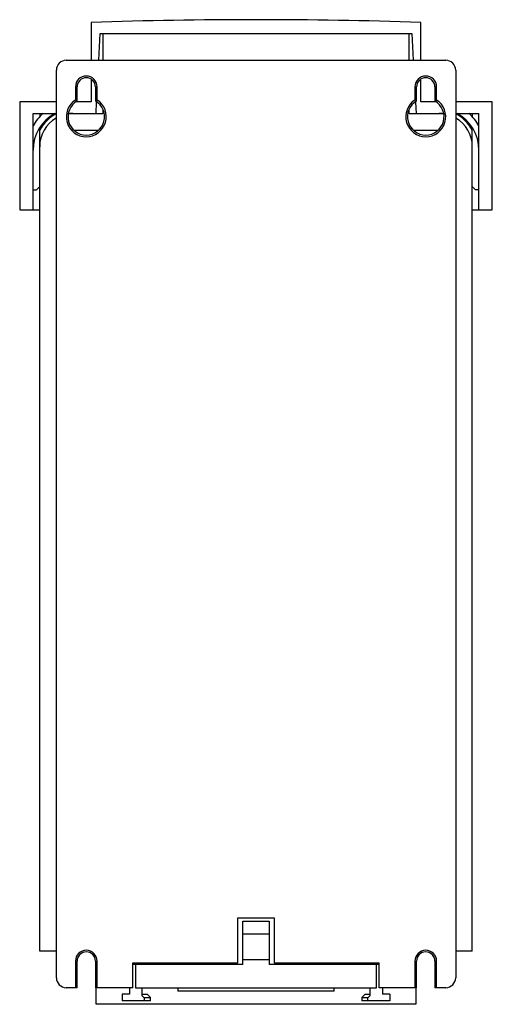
# Model space of a CAD drawing. Header units: millimetres. Extents: x 52 to 194, y 23 to 319.
import ezdxf

# ---------------------------------------------------------------- set-up
doc = ezdxf.new("R2010")
doc.units = ezdxf.units.MM
doc.header["$LTSCALE"] = 22.375614
doc.layers.get('0').update_dxf_attribs({"linetype": 'CONTINUOUS'})

msp = doc.modelspace()

# ---------------------------------------------------------------- linework, layer by layer
at = {"color": 7, "linetype": 'Continuous'}
for p, q in [((73.54, 318.29), (73.54, 306.9)), ((172.54, 306.9), (172.54, 318.29)), ((75.79, 306.9), (76.21, 314.9)), ((76.21, 314.9), (169.86, 314.9)), ((77.04, 314.9), (77.04, 306.9)), ((169.04, 306.9), (169.04, 314.9)), ((169.86, 314.9), (170.28, 306.9)), ((66.04, 306.9), (180.04, 306.9)), ((63.04, 30.9), (63.04, 303.9)), ((183.04, 303.9), (183.04, 30.9)), ((73.54, 301.09), (73.54, 294.4)), ((172.54, 294.4), (172.54, 301.03)), ((68.79, 298.9), (68.79, 294.94)), ((68.79, 298.9), (69.29, 298.9)), ((69.29, 294.66), (69.29, 298.9)), ((74.79, 298.9), (74.79, 294.66)), ((74.79, 298.9), (75.29, 298.9)), ((75.29, 294.94), (75.29, 298.9)), ((170.79, 298.9), (170.79, 294.94)), ((170.79, 298.9), (171.29, 298.9)), ((171.29, 294.66), (171.29, 298.9)), ((176.79, 298.9), (176.79, 294.66)), ((176.79, 298.9), (177.29, 298.9)), ((177.29, 294.94), (177.29, 298.9)), ((52.04, 294.4), (52.04, 261.9)), ((63.04, 294.4), (52.04, 294.4)), ((73.54, 294.4), (69.02, 294.4)), ((74.96, 290.9), (75.13, 294.31)), ((170.94, 294.31), (171.12, 290.9)), ((177.05, 294.4), (172.54, 294.4)), ((194.04, 294.4), (183.04, 294.4)), ((194.04, 261.9), (194.04, 294.4)), ((56.04, 261.9), (56.04, 290.9)), ((56.04, 290.9), (63.04, 290.9)), ((58.04, 290.9), (58.04, 289.91)), ((66.8, 290.9), (77.04, 290.9)), ((77.04, 291.76), (77.04, 290.9)), ((169.04, 290.9), (169.04, 291.76)), ((169.04, 290.9), (179.27, 290.9)), ((183.04, 290.9), (190.04, 290.9)), ((188.04, 290.9), (188.04, 289.91)), ((190.04, 261.9), (190.04, 290.9)), ((58.04, 38.9), (58.04, 286.68)), ((68.52, 285.9), (75.55, 285.9)), ((170.52, 285.9), (177.55, 285.9)), ((188.04, 38.9), (188.04, 286.68)), ((56.04, 267.9), (57.04, 267.9)), ((57.04, 267.9), (58.04, 268.9)), ((188.04, 268.9), (189.04, 267.9)), ((190.04, 267.9), (189.04, 267.9)), ((52.04, 261.9), (58.04, 261.9)), ((188.04, 261.9), (194.04, 261.9)), ((117.54, 48.9), (128.54, 48.9)), ((117.54, 35.4), (117.54, 48.9)), ((119.04, 47.9), (127.04, 47.9)), ((119.04, 34.9), (119.04, 47.9)), ((127.04, 47.9), (127.04, 34.9)), ((128.54, 48.9), (128.54, 35.4)), ((119.04, 44.13), (127.04, 44.13)), ((63.04, 38.9), (58.04, 38.9)), ((188.04, 38.9), (183.04, 38.9)), ((68.79, 35.9), (69.29, 35.9)), ((68.79, 35.9), (68.79, 27.9)), ((69.29, 27.9), (69.29, 35.9)), ((74.79, 35.9), (75.29, 35.9)), ((74.79, 35.9), (74.79, 27.9)), ((75.29, 27.9), (75.29, 35.9)), ((119.04, 36.33), (127.04, 36.33)), ((170.79, 35.9), (171.29, 35.9)), ((170.79, 35.9), (170.79, 27.9)), ((171.29, 27.9), (171.29, 35.9)), ((176.79, 35.9), (177.29, 35.9)), ((176.79, 35.9), (176.79, 27.9)), ((177.29, 27.9), (177.29, 35.9)), ((86.04, 35.4), (117.54, 35.4)), ((86.04, 27.9), (86.04, 35.4)), ((119.04, 34.9), (86.04, 34.9)), ((86.79, 35.4), (86.79, 27.9)), ((87.09, 35.4), (87.09, 34.9)), ((89.49, 34.9), (89.49, 35.4)), ((90.19, 34.9), (90.19, 35.4)), ((92.79, 35.4), (92.79, 34.9)), ((96.79, 34.9), (96.79, 35.4)), ((160.04, 34.9), (127.04, 34.9)), ((128.54, 35.4), (160.04, 35.4)), ((149.29, 35.4), (149.29, 34.9)), ((153.29, 34.9), (153.29, 35.4)), ((156.59, 35.4), (156.59, 34.9)), ((158.99, 34.9), (158.99, 35.4)), ((159.29, 27.9), (159.29, 35.4)), ((160.04, 27.9), (160.04, 35.4)), ((69.29, 27.9), (66.04, 27.9)), ((86.04, 27.9), (74.79, 27.9)), ((75.04, 22.9), (75.04, 27.9)), ((84.99, 27.9), (84.99, 25.9)), ((86.79, 27.9), (159.29, 27.9)), ((88.79, 25.44), (88.79, 27.9)), ((99.54, 27.9), (99.54, 26.9)), ((146.54, 26.9), (99.54, 26.9)), ((146.54, 26.9), (146.54, 27.9)), ((157.29, 27.9), (157.29, 25.44)), ((171.29, 27.9), (160.04, 27.9)), ((161.09, 27.9), (161.09, 25.9)), ((171.04, 27.9), (171.04, 22.9)), ((180.04, 27.9), (176.79, 27.9)), ((84.99, 25.9), (82.79, 25.9)), ((82.79, 25.9), (82.79, 23.9)), ((91.29, 23.9), (82.79, 23.9)), ((88.79, 25.9), (90.29, 25.9)), ((89.41, 24.9), (91.29, 24.9)), ((89.41, 24.9), (89.41, 23.9)), ((91.29, 24.9), (90.29, 25.9)), ((91.29, 23.9), (91.29, 24.9)), ((155.79, 25.9), (154.79, 24.9)), ((154.79, 24.9), (156.66, 24.9)), ((154.79, 24.9), (154.79, 23.9)), ((163.29, 23.9), (154.79, 23.9)), ((155.79, 25.9), (157.29, 25.9)), ((156.66, 23.9), (156.66, 24.9)), ((163.29, 25.9), (161.09, 25.9)), ((163.29, 25.9), (163.29, 23.9)), ((171.04, 22.9), (75.04, 22.9))]:
    msp.add_line(p, q, dxfattribs=at)
for centre, radius, start, end in [((123.04, -1184.4), 1503.5, 88.1133, 91.8867), ((66.04, 303.9), 3, 90, 180), ((180.04, 303.9), 3, 0, 90), ((72.04, 298.9), 3.25, 0, 180), ((174.04, 298.9), 3.25, 0, 180), ((72.04, 298.9), 2.75, 0, 180), ((174.04, 298.9), 2.75, 0, 180), ((72.04, 289.9), 6, 122.7972, 57.2028), ((72.04, 289.9), 5.5, 120, 60), ((174.04, 289.9), 6, 122.7972, 57.2028), ((174.04, 289.9), 5.5, 120, 60), ((68.31, 280.4), 14, 131.4096, 151.2568), ((68.54, 279.9), 12.5, 118.3576, 180), ((69.04, 279.9), 12.5, 118.7092, 151.6424), ((68.04, 280.9), 10, 90, 100.3053), ((178.04, 280.9), 10, 79.6947, 90), ((177.04, 279.9), 12.5, 28.3576, 61.2908), ((177.54, 279.9), 12.5, 0, 61.6424), ((177.76, 280.4), 14, 28.7432, 48.5904), ((68.04, 280.9), 10, 120.4767, 180), ((178.04, 280.9), 10, 0, 59.5233), ((72.04, 35.9), 3.25, 0, 180), ((72.04, 35.9), 2.75, 0, 180), ((174.04, 35.9), 3.25, 0, 180), ((174.04, 35.9), 2.75, 0, 180), ((150.53, 35.49), 5.07, 353.2152, 358.9023), ((66.04, 30.9), 3, 180, 270), ((180.04, 30.9), 3, 270, 360), ((10.09, -66.68), 121.15, 49.1028, 49.4923), ((235.98, -66.68), 121.15, 130.5087, 130.8982)]:
    msp.add_arc(centre, radius, start, end, dxfattribs=at)
for points, knots in [([(69.29, 294.66), (69.27, 294.67), (69.11, 294.76), (68.94, 294.86), (68.79, 294.94)], [0, 0, 0, 0, 0.086833, 1, 1, 1, 1]), ([(74.79, 294.66), (74.8, 294.67), (74.97, 294.76), (75.13, 294.86), (75.29, 294.94)], [0, 0, 0, 0, 0.086816, 1, 1, 1, 1]), ([(171.29, 294.66), (171.27, 294.67), (171.11, 294.76), (170.94, 294.86), (170.79, 294.94)], [0, 0, 0, 0, 0.086833, 1, 1, 1, 1]), ([(176.79, 294.66), (176.8, 294.67), (176.97, 294.76), (177.13, 294.86), (177.29, 294.94)], [0, 0, 0, 0, 0.086816, 1, 1, 1, 1]), ([(153.62, 34.89), (153.63, 34.93), (153.68, 35.09), (153.7, 35.26), (153.71, 35.4)], [0, 0, 0, 0, 0.236731, 1, 1, 1, 1]), ([(154.68, 34.88), (154.68, 34.92), (154.71, 35.09), (154.72, 35.27), (154.72, 35.4)], [0, 0, 0, 0, 0.24821, 1, 1, 1, 1])]:
    msp.add_open_spline(points, degree=3, knots=knots, dxfattribs=at)

doc.saveas('drawing.dxf')
